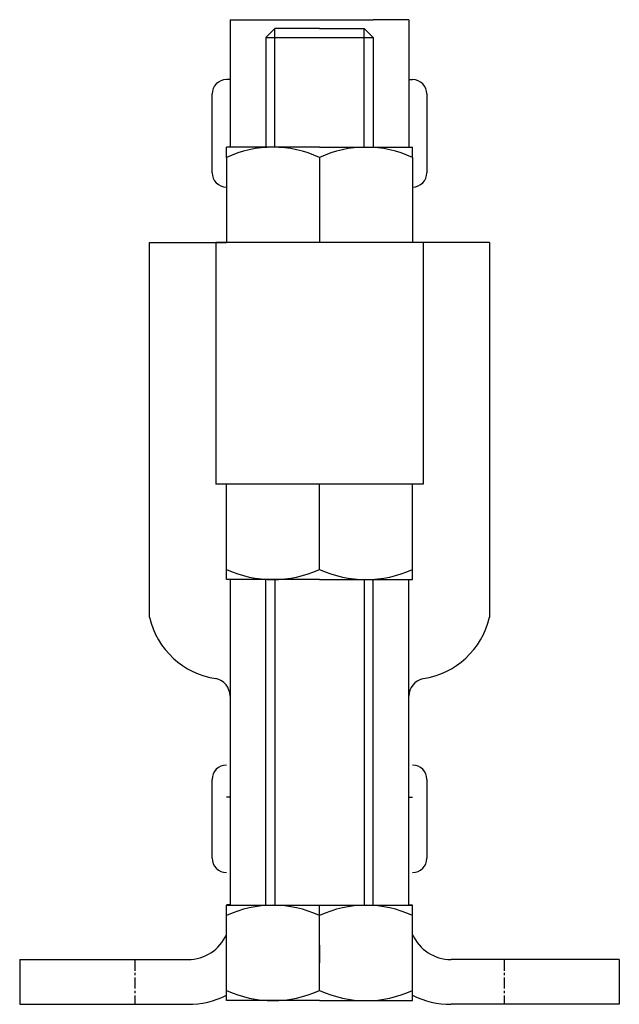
# Model space of a CAD drawing. Extents: x 86 to 153, y 169 to 279.
import ezdxf

# ---------------------------------------------------------------- set-up
doc = ezdxf.new("R2010")
doc.units = 0
doc.linetypes.add('CENTER', pattern=[2, 1.25, -0.25, 0.25, -0.25])
doc.layers.get('0').update_dxf_attribs({"linetype": 'CONTINUOUS'})
doc.layers.add('BRAUER-1', color=1, linetype='CENTER')

msp = doc.modelspace()

# ---------------------------------------------------------------- linework, layer by layer
for p, q in [((109.350002, 278.903745), (109.350053, 264.65866)), ((109.350002, 278.903745), (113.350002, 278.903745)), ((113.350002, 278.903745), (125.350002, 278.903745)), ((129.350002, 278.903745), (125.350002, 278.903745)), ((129.350002, 278.903745), (129.350053, 264.65866)), ((114.350002, 277.923748), (113.350002, 276.923748)), ((119.350002, 277.923748), (114.350002, 277.923748)), ((114.350053, 264.65866), (114.350002, 277.923748)), ((119.350002, 277.923748), (124.350002, 277.923748)), ((124.350002, 277.923748), (125.350002, 276.923748)), ((124.350053, 264.65866), (124.350002, 277.923748)), ((113.350002, 276.923748), (113.350053, 264.65866)), ((113.350002, 276.923748), (125.350002, 276.923748)), ((125.350002, 276.923748), (125.350053, 264.65866)), ((109.350002, 272.203744), (108.950002, 272.203744)), ((129.350002, 272.203744), (129.750002, 272.203744)), ((107.350002, 261.803744), (107.350002, 270.603744)), ((131.350002, 270.603744), (131.350002, 261.803744)), ((119.350053, 264.65866), (108.950053, 264.65866)), ((108.950053, 263.510223), (108.950053, 264.65866)), ((119.350053, 264.65866), (129.750053, 264.65866)), ((129.750053, 263.510222), (129.750053, 264.65866)), ((108.950053, 263.510223), (108.950053, 254.00241)), ((119.350053, 263.510223), (119.350053, 254.00241)), ((129.750053, 263.510222), (129.750053, 254.00241)), ((100.350052, 212.134283), (100.350053, 254.00241)), ((100.350053, 254.00241), (108.950053, 254.002526)), ((130.950053, 254.002648), (107.750053, 254.002172)), ((107.750053, 254.002172), (107.750607, 227.002172)), ((130.950053, 254.002648), (130.950607, 227.002648)), ((138.350053, 254.00241), (130.950053, 254.002314)), ((138.350053, 254.00241), (138.350052, 212.134191)), ((130.950607, 227.002648), (107.750607, 227.002172)), ((108.950607, 216.34616), (108.950607, 227.00241)), ((119.350607, 217.494598), (119.350607, 227.00241)), ((129.750607, 216.34616), (129.750607, 227.00241)), ((119.350607, 216.34616), (108.950607, 216.34616)), ((109.350212, 216.34616), (109.350255, 179.963013)), ((113.350059, 179.963013), (113.350607, 216.34616)), ((114.350607, 216.34616), (114.350075, 179.963013)), ((119.350607, 216.34616), (129.750607, 216.34616)), ((124.350607, 216.34616), (124.350075, 179.963013)), ((125.350059, 179.963013), (125.350607, 216.34616)), ((129.350256, 179.963013), (129.350212, 216.34616)), ((107.350263, 185.223748), (107.350263, 194.023748)), ((131.350263, 194.023748), (131.350262, 185.223748)), ((109.350263, 192.023748), (108.950263, 192.023748)), ((129.350263, 192.023748), (129.750263, 192.023748)), ((109.350263, 180.023748), (108.950263, 180.023748)), ((108.950607, 179.963013), (129.750607, 179.963013)), ((108.950607, 169.306763), (108.950607, 179.963013)), ((119.350607, 170.455201), (119.350607, 179.963013)), ((129.350262, 180.023748), (129.750262, 180.023748)), ((129.750607, 169.306763), (129.750607, 179.963013)), ((119.35, 175.523748), (119.35, 173.523748)), ((85.85, 173.899426), (104.652318, 173.899624)), ((85.85, 173.899426), (85.85, 168.898749)), ((152.85, 173.900485), (134.050262, 173.900089)), ((152.85, 173.900485), (152.85, 168.899808)), ((85.85, 168.898749), (104.652477, 168.899624)), ((119.350607, 169.306763), (108.950607, 169.306763)), ((119.350607, 169.306763), (129.750607, 169.306763)), ((152.85, 168.899808), (134.050262, 168.900089))]:
    msp.add_line(p, q)
for centre, radius, start, end in [((108.950002, 270.603744), 1.6, 90, 179.999999), ((129.750002, 270.603744), 1.6, 359.999988, 90), ((114.150053, 252.311925), 12.346736, 65.091904, 114.908095), ((124.550053, 252.311924), 12.346736, 65.091904, 114.908093), ((108.950002, 261.803744), 1.6, 179.999999, 270), ((129.750002, 261.803744), 1.6, 270, 359.999998), ((114.150607, 228.692896), 12.346736, 245.091899, 294.908095), ((124.550607, 228.692896), 12.346736, 245.091905, 294.908089), ((109.095208, 214.173911), 8.979857, 193.128378, 261.529275), ((129.604874, 214.173872), 8.979891, 278.472955, 346.871325), ((107.350263, 203.337079), 2, 359.999989, 77.813908), ((131.350263, 203.337078), 2, 104.036242, 180), ((108.950263, 194.023748), 1.6, 90, 179.999999), ((129.750263, 194.023748), 1.6, 359.999988, 90), ((108.950263, 185.223748), 1.6, 179.999999, 270), ((129.750262, 185.223748), 1.6, 270, 359.999998), ((114.150607, 167.616277), 12.346736, 65.091905, 114.908101), ((124.550607, 167.616277), 12.346736, 65.091911, 114.908095), ((104.65217, 178.599624), 4.7, 270.001804, 336.143469), ((134.050262, 178.600089), 4.7, 203.819792, 270), ((104.65217, 178.599624), 9.7, 270.001813, 296.304259), ((114.150607, 181.653499), 12.346736, 245.091899, 294.908095), ((124.550607, 181.653499), 12.346736, 245.091905, 294.908089), ((134.050262, 178.600089), 9.7, 243.687715, 270)]:
    msp.add_arc(centre, radius, start, end)
at = {"layer": 'BRAUER-1'}
for p, q in [((98.7, 173.899561), (98.7, 168.899347)), ((140, 173.900214), (140, 168.9))]:
    msp.add_line(p, q, dxfattribs=at)

doc.saveas('drawing.dxf')
